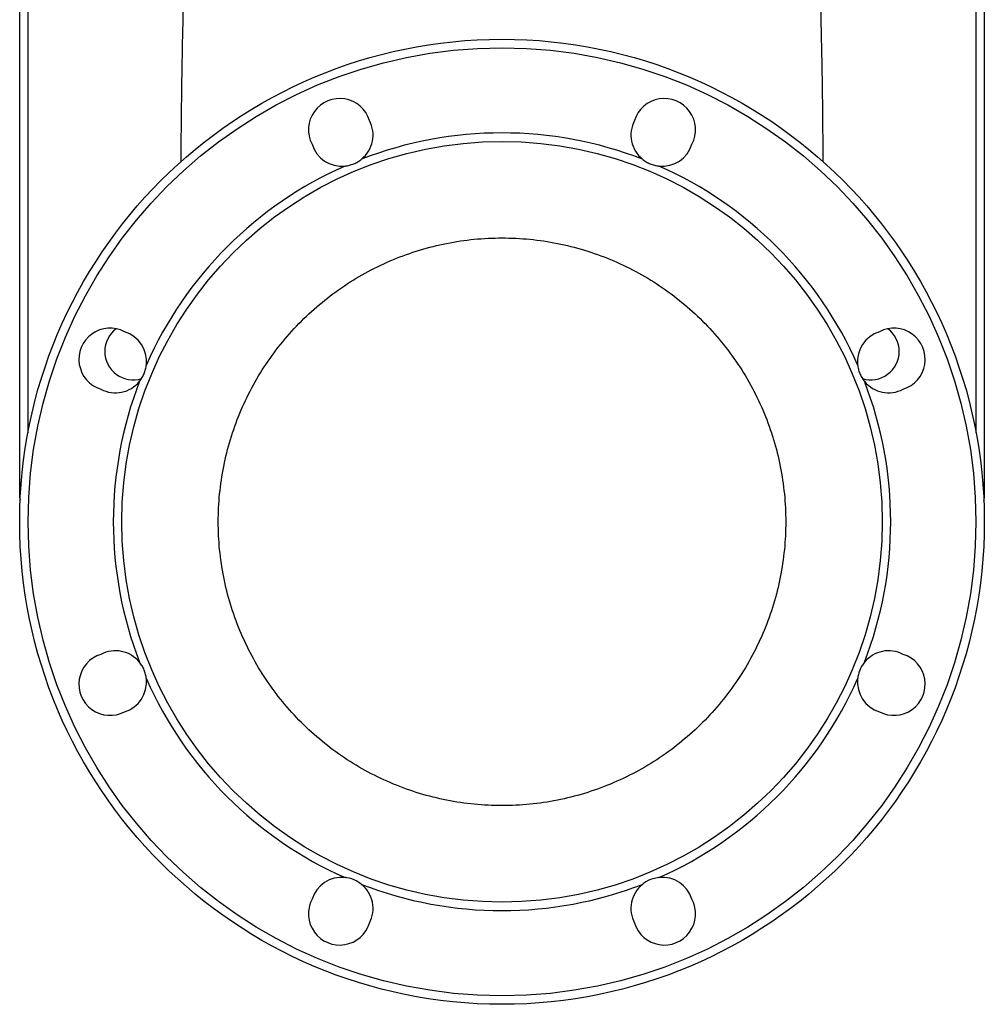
# Model space of a CAD drawing. Extents: x 94 to 802, y 35 to 1499.
# Tile 1 of 16: x 254 to 594, y 35 to 382. Entities that reach past the tile are written whole.
import ezdxf

# ---------------------------------------------------------------- set-up
doc = ezdxf.new("R2010")
doc.units = 0
doc.layers.get('0').update_dxf_attribs({"linetype": 'CONTINUOUS'})

msp = doc.modelspace()

# ---------------------------------------------------------------- linework, layer by layer
at = {"color": 7, "linetype": 'CONTINUOUS'}
for p, q in [((254.08, 218.52), (254.08, 424.15)), ((257, 424.15), (257, 236.03)), ((591.16, 236.03), (591.16, 424.15)), ((594.08, 424.15), (594.08, 218.52)), ((254.08, 214.48), (254.08, 218.52)), ((254.08, 218.52), (254.65, 218.52)), ((593.51, 218.52), (594.08, 218.52)), ((594.08, 218.52), (594.08, 214.48))]:
    msp.add_line(p, q, dxfattribs=at)
for radius in [170, 167, 134]:
    msp.add_circle((424.08, 204.65), radius, dxfattribs=at)
for centre, radius, start, end in [((366.87, 342.77), 11, 17.2841, 207.7159), ((481.29, 342.77), 11, 332.2841, 162.7159), ((367.63, 340.92), 11, 309.1929, 27.7159), ((480.53, 340.92), 11, 152.2841, 230.8071), ((424.08, 204.65), 137, 68.8215, 111.1785), ((367.63, 340.92), 11, 197.2841, 275.8071), ((480.53, 340.92), 11, 264.1929, 342.7159), ((424.08, 204.65), 137, 113.8215, 156.1785), ((424.08, 204.65), 137, 23.8215, 66.1785), ((285.96, 261.86), 11, 62.2841, 252.7159), ((294.08, 264.65), 10, 126.8324, 180), ((287.81, 261.09), 11, 354.1929, 72.7159), ((560.35, 261.09), 11, 107.2841, 185.8071), ((562.2, 261.86), 11, 287.2841, 117.7159), ((554.08, 264.65), 10, 0, 53.1676), ((294.08, 264.65), 10, 180, 287.571), ((554.08, 264.65), 10, 252.743, 0), ((287.81, 261.09), 11, 242.2841, 320.8071), ((424.08, 204.65), 137, 158.8215, 201.1785), ((560.35, 261.09), 11, 219.1929, 297.7159), ((424.08, 204.65), 137, 338.8215, 21.1785), ((254.36, 213.96), 0.585, 89.4573, 118.9464), ((593.8, 213.96), 0.585, 61.0536, 90.5427), ((285.96, 147.44), 11, 107.2841, 297.7159), ((287.81, 148.2), 11, 39.1929, 117.7159), ((560.35, 148.2), 11, 62.2841, 140.8071), ((562.2, 147.44), 11, 242.2841, 72.7159), ((287.81, 148.2), 11, 287.2841, 5.8071), ((424.08, 204.65), 137, 203.8215, 246.1785), ((424.08, 204.65), 137, 293.8215, 336.1785), ((560.35, 148.2), 11, 174.1929, 252.7159), ((367.63, 68.38), 11, 84.1929, 162.7159), ((367.63, 68.38), 11, 332.2841, 50.8071), ((424.08, 204.65), 137, 248.8215, 291.1785), ((480.53, 68.38), 11, 129.1929, 207.7159), ((480.53, 68.38), 11, 17.2841, 95.8071), ((366.87, 66.53), 11, 152.2841, 342.7159), ((481.29, 66.53), 11, 197.2841, 27.7159)]:
    msp.add_arc(centre, radius, start, end, dxfattribs=at)
for points, knots in [([(316.97, 479.81), (316.88, 479), (316.54, 475.97), (316.05, 471.05), (315.54, 465.44), (315.15, 460.9), (314.86, 457.16), (314.62, 453.84), (314.38, 450.35), (314.17, 447), (314.01, 444.23), (313.89, 442.12), (313.78, 440.09), (313.65, 437.52), (313.48, 434.34), (313.27, 429.94), (313, 424.11), (312.68, 416.66), (312.36, 408.32), (312.02, 398.31), (311.71, 387.28), (311.43, 375.58), (311.22, 364.61), (311.07, 354.41), (310.97, 345.48), (310.9, 337.87), (310.88, 333.44), (310.86, 331.37)], [0, 0, 0, 0, 0.016217, 0.060152, 0.097397, 0.127411, 0.150121, 0.171453, 0.193097, 0.219133, 0.237724, 0.247917, 0.260853, 0.277758, 0.29868, 0.323672, 0.364771, 0.413827, 0.470938, 0.529996, 0.612733, 0.691607, 0.766466, 0.837142, 0.903464, 0.954972, 1, 1, 1, 1]), ([(537.29, 331.43), (537.28, 333.08), (537.26, 337.08), (537.2, 343.87), (537.12, 352.08), (536.99, 361.35), (536.81, 371.51), (536.58, 382.01), (536.31, 392.24), (536.01, 402.09), (535.68, 411.46), (535.33, 420.3), (534.96, 428.61), (534.58, 436.29), (534.27, 442.1), (534.05, 445.92), (533.91, 448.26), (533.75, 450.79), (533.55, 453.7), (533.3, 457.07), (532.99, 461.12), (532.57, 466.01), (532.03, 471.82), (531.56, 476.52), (531.25, 479.27), (531.19, 479.82)], [0, 0, 0, 0, 0.036097, 0.087555, 0.145672, 0.210184, 0.280833, 0.354666, 0.423354, 0.486569, 0.551147, 0.609399, 0.661526, 0.71531, 0.761144, 0.776433, 0.790791, 0.80741, 0.826632, 0.848238, 0.874223, 0.906745, 0.945217, 0.989247, 1, 1, 1, 1]), ([(368.75, 329.98), (369.28, 330.03), (369.8, 330.12), (370.84, 330.38), (371.35, 330.55), (372.34, 330.96), (372.81, 331.2), (373.73, 331.75), (374.17, 332.06), (374.58, 332.4)], [0, 0, 0, 0, 0.25, 0.25, 0.5, 0.5, 0.75, 0.75, 1, 1, 1, 1]), ([(473.57, 332.4), (473.99, 332.06), (474.42, 331.75), (475.34, 331.2), (475.82, 330.96), (476.81, 330.55), (477.31, 330.39), (478.35, 330.13), (478.88, 330.03), (479.41, 329.98)], [0, 0, 0, 0, 0.25, 0.25, 0.5, 0.5, 0.75, 0.75, 1, 1, 1, 1]), ([(424.08, 304.65), (420.81, 304.65), (414.26, 304.33), (404.54, 302.89), (395, 300.5), (385.75, 297.19), (376.86, 292.98), (368.43, 287.93), (360.54, 282.07), (353.25, 275.47), (346.65, 268.19), (340.8, 260.29), (335.75, 251.86), (331.54, 242.98), (328.23, 233.72), (325.84, 224.19), (324.4, 214.47), (323.92, 204.65), (324.4, 194.83), (325.84, 185.11), (328.23, 175.57), (331.54, 166.32), (335.75, 157.43), (340.8, 149), (346.65, 141.11), (353.25, 133.82), (360.54, 127.22), (368.43, 121.37), (376.86, 116.31), (385.75, 112.11), (395, 108.8), (404.54, 106.41), (414.26, 104.97), (424.08, 104.49), (433.9, 104.97), (443.62, 106.41), (453.15, 108.8), (462.41, 112.11), (471.29, 116.31), (479.73, 121.37), (487.62, 127.22), (494.9, 133.82), (501.5, 141.11), (507.36, 149), (512.41, 157.43), (516.62, 166.32), (519.93, 175.57), (522.32, 185.11), (523.76, 194.83), (524.24, 204.65), (523.76, 214.47), (522.32, 224.19), (519.93, 233.72), (516.62, 242.98), (512.41, 251.86), (507.36, 260.29), (501.5, 268.19), (494.9, 275.47), (487.62, 282.07), (479.73, 287.93), (471.29, 292.98), (462.41, 297.19), (453.15, 300.5), (443.62, 302.89), (433.9, 304.33), (427.35, 304.65), (424.08, 304.65)], [0, 0, 0, 0, 0.015625, 0.03125, 0.046875, 0.0625, 0.078125, 0.09375, 0.109375, 0.125, 0.140625, 0.15625, 0.171875, 0.1875, 0.203125, 0.21875, 0.234375, 0.25, 0.265625, 0.28125, 0.296875, 0.3125, 0.328125, 0.34375, 0.359375, 0.375, 0.390625, 0.40625, 0.421875, 0.4375, 0.453125, 0.46875, 0.484375, 0.5, 0.515625, 0.53125, 0.546875, 0.5625, 0.578125, 0.59375, 0.609375, 0.625, 0.640625, 0.65625, 0.671875, 0.6875, 0.703125, 0.71875, 0.734375, 0.75, 0.765625, 0.78125, 0.796875, 0.8125, 0.828125, 0.84375, 0.859375, 0.875, 0.890625, 0.90625, 0.921875, 0.9375, 0.953125, 0.96875, 0.984375, 1, 1, 1, 1]), ([(296.33, 254.14), (296.67, 254.56), (296.97, 254.99), (297.52, 255.91), (297.77, 256.39), (298.17, 257.38), (298.34, 257.88), (298.6, 258.92), (298.7, 259.45), (298.75, 259.98)], [0, 0, 0, 0, 0.25, 0.25, 0.5, 0.5, 0.75, 0.75, 1, 1, 1, 1]), ([(549.41, 259.98), (549.46, 259.45), (549.55, 258.93), (549.81, 257.89), (549.99, 257.38), (550.39, 256.39), (550.63, 255.92), (551.18, 255), (551.49, 254.56), (551.83, 254.14)], [0, 0, 0, 0, 0.25, 0.25, 0.5, 0.5, 0.75, 0.75, 1, 1, 1, 1]), ([(254.33, 212.36), (254.26, 212.64), (254.11, 213.33), (254.09, 214.04), (254.08, 214.48)], [0, 0, 0, 0, 0.395299, 1, 1, 1, 1]), ([(594.08, 214.48), (594.07, 214.04), (594.04, 213.24), (593.86, 212.46), (593.78, 212.11)], [0, 0, 0, 0, 0.550936, 1, 1, 1, 1]), ([(298.75, 149.32), (298.7, 149.85), (298.6, 150.37), (298.34, 151.41), (298.17, 151.92), (297.77, 152.91), (297.53, 153.38), (296.98, 154.3), (296.67, 154.74), (296.33, 155.15)], [0, 0, 0, 0, 0.25, 0.25, 0.5, 0.5, 0.75, 0.75, 1, 1, 1, 1]), ([(551.83, 155.15), (551.49, 154.74), (551.18, 154.3), (550.64, 153.39), (550.39, 152.9), (549.98, 151.92), (549.82, 151.41), (549.56, 150.38), (549.46, 149.85), (549.41, 149.32)], [0, 0, 0, 0, 0.25, 0.25, 0.5, 0.5, 0.75, 0.75, 1, 1, 1, 1]), ([(374.58, 76.9), (373.98, 77.33), (372.42, 78.46), (370.33, 79.13), (368.95, 79.29), (368.75, 79.32)], [0, 0, 0, 0, 0.347384, 0.902205, 1, 1, 1, 1]), ([(479.41, 79.32), (478.68, 79.2), (476.78, 78.89), (474.83, 77.89), (473.74, 77.03), (473.57, 76.9)], [0, 0, 0, 0, 0.347384, 0.902206, 1, 1, 1, 1])]:
    msp.add_open_spline(points, degree=3, knots=knots, dxfattribs=at)

doc.saveas('drawing.dxf')
